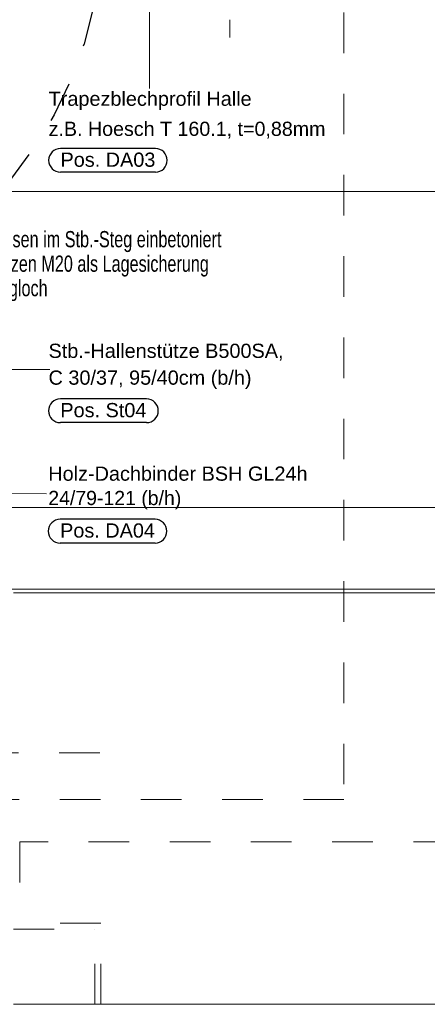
# Model space of a CAD drawing. Header units: metres. Extents: x 1316.5 to 1415.3, y -94.1 to -52.
# Tile 81 of 256: x 1343.7 to 1344.7, y -57.9 to -55.5. Entities that reach past the tile are written whole.
import ezdxf

# ---------------------------------------------------------------- set-up
doc = ezdxf.new("R2010")
doc.units = ezdxf.units.M
doc.header["$PDMODE"] = 65
for name, pattern in [('AUSGEZOGEN', [0]), ('STRICHLINIE_S4', [0.008, 0.006, -0.002]), ('STRICHPUNKT2_S5', [0.1, 0.07, -0.01, 0.01, -0.01]), ('VERDECKT2_S2', [0.03, 0.02, -0.01])]:
    doc.linetypes.add(name, pattern=pattern)
for name, color, linetype, lineweight in [('XR$11$Stütze Beton', 4, 'AUSGEZOGEN', 13), ('XR$11$Wand', 1, 'AUSGEZOGEN', 50), ('XR$12$DETAIL', 7, 'AUSGEZOGEN', 25), ('XR$12$Maßlinie 1_50', 7, 'AUSGEZOGEN', 25), ('XR$9$Allgemein', 4, 'AUSGEZOGEN', 13), ('XR$9$Text 1_100', 3, 'AUSGEZOGEN', 18), ('XR$9$Text 1_50', 3, 'AUSGEZOGEN', 18), ('XR$9$Wand', 1, 'AUSGEZOGEN', 50), ('XR$9$Wand Mauerwerk tr_1', 42, 'AUSGEZOGEN', 18)]:
    doc.layers.add(name, color=color, linetype=linetype, lineweight=lineweight)
doc.styles.add('ARIAL', font='arial.ttf')
doc.dimstyles.new('DIMSTYLE_53', dxfattribs={"dimtxt": 0.125, "dimasz": 0.15, "dimexe": 0, "dimexo": 0, "dimgap": 0.0625, "dimtad": 2, "dimrnd": 0.005, "dimzin": 4, "dimdsep": 46, "dimtxsty": 'ARIAL', "dimblk1": 'ALL_ML_KREIS', "dimblk2": 'ALL_ML_KREIS', "dimsah": 1, "dimcen": 0, "dimclrd": 3, "dimclre": 3, "dimclrt": 3, "dimadec": 0, "dimazin": 0, "dimtfac": 1, "dimtdec": 0, "dimtix": 1, "dimtmove": 2, "dimatfit": 3, "dimfxl": 0, "dimtzin": 0, "dimlwd": 0, "dimlwe": 25, "dimarcsym": 0})

# ---------------------------------------------------------------- blocks, each defined once
blk = doc.blocks.new('ALL_ML_KREIS')
at = {"color": 0, "linetype": 'ByBlock', "lineweight": -2}
for p, q in [((0, -0.5), (0, 0.5)), ((-1, 0), (0.5, 0))]:
    blk.add_line(p, q, dxfattribs=at)
blk.add_circle((0, 0), 0.15, dxfattribs=at)
blk = doc.blocks.new('*D764')
at = {"layer": 'DEFPOINTS', "color": 3, "linetype": 'AUSGEZOGEN', "lineweight": 25, "transparency": 33554687}
for p in [(1361.1501, -55.5733), (1342.7701, -56.5768), (1342.7701, -64.661)]:
    blk.add_point(p, dxfattribs=at)
at = {"layer": 'XR$12$Maßlinie 1_50', "color": 3, "linetype": 'AUSGEZOGEN', "lineweight": -2, "transparency": 33554687}
for p, q in [((1342.7701, -64.361), (1342.7701, -64.661)), ((1361.1501, -64.361), (1361.1501, -64.661)), ((1342.7701, -64.661), (1361.1501, -64.661))]:
    blk.add_line(p, q, dxfattribs=at)
at = {"layer": 'XR$12$Maßlinie 1_50', "color": 3, "linetype": 'AUSGEZOGEN', "lineweight": 25, "transparency": 33554687, "xscale": 0.15, "yscale": 0.15, "zscale": 0.15, "rotation": 180}
blk.add_blockref('ALL_ML_KREIS', (1342.7701, -64.661), dxfattribs=at)
at = {"layer": 'XR$12$Maßlinie 1_50', "color": 3, "linetype": 'AUSGEZOGEN', "lineweight": 25, "transparency": 33554687, "xscale": 0.15, "yscale": 0.15, "zscale": 0.15}
blk.add_blockref('ALL_ML_KREIS', (1361.1501, -64.661), dxfattribs=at)
at = {"layer": 'XR$12$Maßlinie 1_50', "color": 3, "linetype": 'AUSGEZOGEN', "lineweight": 25, "transparency": 33554687, "insert": (1351.9642, -64.5463), "char_height": 0.125, "width": 0.625, "attachment_point": 5, "style": 'ARIAL'}
blk.add_mtext('\\A1;{\\A1;{18.38\\H0.082500;\\S^ ;}}', dxfattribs=at)

msp = doc.modelspace()

# ---------------------------------------------------------------- linework, layer by layer
at = {"layer": 'XR$11$Stütze Beton', "color": 4, "linetype": 'VERDECKT2_S2', "lineweight": 13, "transparency": 33554687}
for p, q in [((1343.7353, -57.5251), (1343.7353, -57.7251)), ((1348.005, -57.5251), (1343.7353, -57.5251)), ((1343.9351, -57.7251), (1343.7353, -57.7251)), ((1343.9351, -57.7251), (1343.7353, -57.7251)), ((1343.9351, -57.9251), (1343.9351, -57.7251)), ((1343.7201, -57.7401), (1343.9201, -57.7401)), ((1343.9201, -57.9251), (1343.9201, -57.7401))]:
    msp.add_line(p, q, dxfattribs=at)
at = {"layer": 'XR$11$Wand', "color": 52, "linetype": 'AUSGEZOGEN', "lineweight": 13, "transparency": 33554687}
for p, q in [((1348.2501, -55.9241), (1343.2401, -55.9241)), ((1343.3201, -56.7023), (1361.0901, -56.7023)), ((1343.3201, -56.9033), (1361.0901, -56.9033)), ((1348.0201, -56.9123), (1343.7201, -56.9123)), ((1348.0201, -57.9251), (1343.7201, -57.9251))]:
    msp.add_line(p, q, dxfattribs=at)
at = {"layer": 'XR$12$DETAIL', "color": 3, "linetype": 'STRICHPUNKT2_S5', "lineweight": 25, "transparency": 33554687}
msp.add_circle((1342.9622, -55.2709), 0.9754, dxfattribs=at)
at = {"layer": 'XR$9$Allgemein', "color": 4, "linetype": 'VERDECKT2_S2', "lineweight": 13, "transparency": 33554687}
msp.add_line((1344.2528, -55.1019), (1344.2528, -55.545), dxfattribs=at)
at = {"layer": 'XR$9$Text 1_50', "color": 7, "linetype": 'AUSGEZOGEN', "lineweight": 25, "transparency": 33554687}
for p, q in [((1344.0695, -55.8184), (1343.8358, -55.8184)), ((1344.0695, -55.8767), (1343.8358, -55.8767)), ((1344.0474, -56.4349), (1343.8354, -56.4349)), ((1344.0474, -56.4932), (1343.8354, -56.4932)), ((1344.0686, -56.7312), (1343.8348, -56.7312)), ((1344.0686, -56.7896), (1343.8348, -56.7896))]:
    msp.add_line(p, q, dxfattribs=at)
for centre, start, end in [((1343.8358, -55.8475), 90, 270), ((1344.0695, -55.8475), 270, 90), ((1343.8354, -56.464), 90, 270), ((1344.0474, -56.464), 270, 90), ((1343.8348, -56.7604), 90, 270), ((1344.0686, -56.7604), 270, 90)]:
    msp.add_arc(centre, 0.0292, start, end, dxfattribs=at)
at = {"layer": 'XR$9$Wand', "color": 4, "linetype": 'AUSGEZOGEN', "lineweight": 13, "transparency": 33554687}
for p, q in [((1344.0548, -55.6703), (1344.0548, -55.4488)), ((1343.8097, -56.3625), (1343.5832, -56.3625)), ((1343.8013, -56.6684), (1343.1965, -56.6649))]:
    msp.add_line(p, q, dxfattribs=at)
at = {"layer": 'XR$9$Wand Mauerwerk tr_1', "color": 4, "linetype": 'STRICHLINIE_S4', "lineweight": 13, "transparency": 33554687}
msp.add_line((1342.2323, -57.3062), (1343.9733, -57.3062), dxfattribs=at)
at = {"layer": 'XR$9$Wand Mauerwerk tr_1', "color": 7, "linetype": 'STRICHLINIE_S4', "lineweight": 18, "transparency": 33554687}
msp.add_lwpolyline([(1341.1938, -53.8835), (1344.534, -53.8835), (1344.534, -57.4213), (1341.1938, -57.4213), (1341.1938, -53.8835)], close=True, dxfattribs=at)

# ---------------------------------------------------------------- texts
at = {"layer": 'XR$9$Text 1_100', "color": 3, "linetype": 'AUSGEZOGEN', "lineweight": 18, "transparency": 33554687, "insert": (1343.5778, -56.0216), "char_height": 0.04, "width": 0.671977, "attachment_point": 1, "line_spacing_factor": 0.903614, "style": 'ARIAL'}
msp.add_mtext('\\A1;{\\fArial|i0|b0;\\H0.040000;\\W0.714286;\\C3;Rohrhülsen im Stb.-Steg einbetoniert}\\P{\\fArial|i0|b0;\\H0.040000;\\W0.714286;\\C3;und Bolzen M20 als Lagesicherung}\\P{\\fArial|i0|b0;\\H0.040000;\\W0.714286;\\C3;mit Langloch}\\P', dxfattribs=at)
at = {"layer": 'XR$9$Text 1_50', "color": 7, "linetype": 'AUSGEZOGEN', "lineweight": 25, "transparency": 33554687, "char_height": 0.035, "attachment_point": 7, "style": 'ARIAL'}
for s, insert, width in [('\\W1.00;Trapezblechprofil Halle', (1343.8066, -55.7239), 0.517446), ('\\W0.99;z.B. Hoesch T 160.1, t=0,88mm', (1343.8066, -55.7939), 0.706213), ('\\W1.00;Pos. DA03', (1343.8358, -55.8639), 0.25122), ('\\W1.00;Stb.-Hallenstütze B500SA, ', (1343.8063, -56.3404), 0.609938), ('\\W1.00;C 30/37, 95/40cm (b/h)', (1343.8063, -56.4104), 0.517443), ('\\W1.00;Pos. St04', (1343.8354, -56.4804), 0.229472), ('\\W1.00;Holz-Dachbinder BSH GL24h', (1343.8057, -56.6367), 0.656118), ('\\W0.98;24/79-121 (b/h)', (1343.8057, -56.7067), 0.351413), ('\\W1.00;Pos. DA04', (1343.8348, -56.7767), 0.25122)]:
    msp.add_mtext(s, dxfattribs=dict(at, insert=insert, width=width))

# ---------------------------------------------------------------- dimensions: what is measured, and where the dimension line sits
at = {"layer": 'XR$12$Maßlinie 1_50', "color": 3, "linetype": 'AUSGEZOGEN', "lineweight": 25, "transparency": 33554687}
dim = msp.add_linear_dim(base=(1361.1501, -64.661), p1=(1342.7701, -64.361), p2=(1361.1501, -64.361), dimstyle='DIMSTYLE_53', override={"dimpost": '<>', "dimclrd": 3, "dimclre": 3, "dimclrt": 3, "dimlwd": 0, "dimlwe": 25}, dxfattribs=at)
dim.commit()
dim.dimension.update_dxf_attribs({"geometry": '*D764', "text_midpoint": (1351.9642, -64.5463), "dimtype": 160})

doc.saveas('drawing.dxf')
